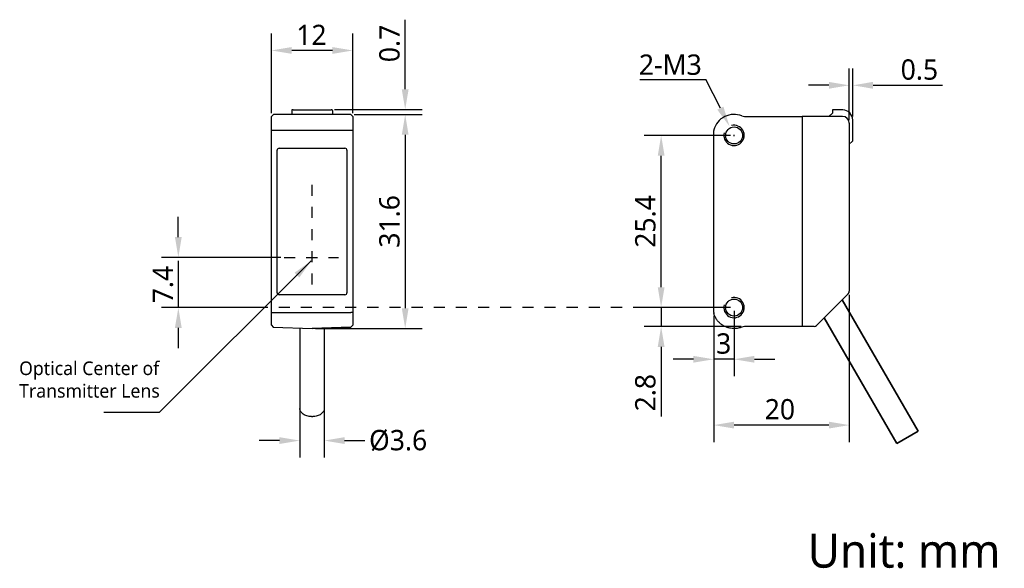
# Model space of a CAD drawing. Header units: millimetres. Extents: x 828 to 973, y 184 to 265.
import ezdxf

# ---------------------------------------------------------------- set-up
doc = ezdxf.new("R2010")
doc.units = ezdxf.units.MM
doc.header["$LTSCALE"] = 16.335
doc.header["$PDMODE"] = 3
doc.header["$PDSIZE"] = 8
doc.linetypes.add('DOT', pattern=[0.2, 0.1, -0.1])
doc.linetypes.add('HIDDEN', pattern=[0.2, 0.1, -0.1])
doc.layers.get('0').update_dxf_attribs({"linetype": 'CONTINUOUS'})
doc.layers.get('Defpoints').update_dxf_attribs({"linetype": 'CONTINUOUS'})
doc.layers.add('00_COMPONENTS', color=7, linetype='CONTINUOUS')
doc.layers.add('51__DRAFT_DIMS', color=7, linetype='CONTINUOUS')
doc.styles.get("Standard").update_dxf_attribs({"font": 'Roboto-Regular.ttf'})
doc.dimstyles.new('DIMSTYLE_1', dxfattribs={"dimtxt": 3, "dimasz": 3, "dimexe": 2.5, "dimexo": 0.5, "dimgap": 0.75, "dimtad": 1, "dimdsep": 46, "dimtxsty": 'STANDARD', "dimblk": '_FILLED', "dimblk1": '_FILLED', "dimblk2": '_FILLED', "dimcen": 0.09, "dimclrt": 3, "dimazin": 2, "dimtp": 0.2, "dimtm": 0.2, "dimtfac": 1, "dimtofl": 0, "dimtmove": 0, "dimatfit": 3, "dimldrblk": '_FILLED', "dimfxl": 1, "dimtolj": 1, "dimarcsym": 0})
doc.dimstyles.new('DIMSTYLE_2', dxfattribs={"dimtxt": 3, "dimasz": 3, "dimexe": 2.5, "dimexo": 0.5, "dimgap": 0.75, "dimtad": 1, "dimdsep": 46, "dimtxsty": 'STANDARD', "dimblk": '_FILLED', "dimblk1": '_FILLED', "dimblk2": '_FILLED', "dimcen": 0.09, "dimclrt": 3, "dimazin": 2, "dimtp": 0.3, "dimtm": 0.3, "dimtfac": 1, "dimtofl": 0, "dimtmove": 0, "dimatfit": 3, "dimldrblk": '_FILLED', "dimfxl": 1, "dimtolj": 1, "dimarcsym": 0})
doc.dimstyles.new('DIMSTYLE_3', dxfattribs={"dimtxt": 3, "dimasz": 3, "dimexe": 2.5, "dimexo": 0.5, "dimgap": 0.75, "dimtad": 1, "dimdsep": 46, "dimtxsty": 'STANDARD', "dimblk": '_FILLED', "dimblk1": '_FILLED', "dimblk2": '_FILLED', "dimcen": 0.09, "dimclrt": 3, "dimazin": 2, "dimtp": 0.1, "dimtm": 0.1, "dimtfac": 1, "dimtofl": 0, "dimtmove": 0, "dimatfit": 3, "dimldrblk": '_FILLED', "dimfxl": 1, "dimtolj": 1, "dimarcsym": 0})
doc.dimstyles.new('DIMSTYLE_4', dxfattribs={"dimtxt": 3, "dimasz": 3, "dimexe": 2.5, "dimexo": 0.5, "dimtad": 1, "dimdsep": 46, "dimtxsty": 'STANDARD', "dimblk": '_FILLED', "dimblk1": '_FILLED', "dimblk2": '_FILLED', "dimcen": 0.09, "dimclrt": 3, "dimazin": 2, "dimtp": 0.1, "dimtm": 0.1, "dimtfac": 1, "dimtofl": 0, "dimtmove": 0, "dimatfit": 1, "dimldrblk": '_FILLED', "dimfxl": 1, "dimtolj": 1, "dimarcsym": 0})

# ---------------------------------------------------------------- blocks, each defined once
blk = doc.blocks.new('_FILLED')
at = {"color": 0, "linetype": 'ByBlock'}
blk.add_solid([(0, 0), (-1, 0.167), (-1, -0.167)], dxfattribs=at)
blk = doc.blocks.new('*D1')
at = {"layer": '51__DRAFT_DIMS', "color": 0, "lineweight": -2}
for p, q in [((865.1, 250.86), (865.1, 262.59)), ((877.1, 250.86), (877.1, 262.59)), ((874.1, 260.09), (868.1, 260.09))]:
    blk.add_line(p, q, dxfattribs=at)
at = {"layer": 'Defpoints', "color": 0}
for p in [(865.1, 260.09), (865.1, 250.36), (877.1, 250.36)]:
    blk.add_point(p, dxfattribs=at)
at = {"layer": '51__DRAFT_DIMS', "color": 0, "linetype": 'ByBlock', "lineweight": -2, "xscale": 3, "yscale": 3, "zscale": 3, "rotation": 180}
blk.add_blockref('_FILLED', (865.1, 260.09), dxfattribs=at)
at = {"layer": '51__DRAFT_DIMS', "color": 0, "linetype": 'ByBlock', "lineweight": -2, "xscale": 3, "yscale": 3, "zscale": 3}
blk.add_blockref('_FILLED', (877.1, 260.09), dxfattribs=at)
at = {"layer": '51__DRAFT_DIMS', "insert": (871.01, 263.88), "char_height": 3, "attachment_point": 2}
blk.add_mtext('\\A1;12', dxfattribs=at)
blk = doc.blocks.new('*D2')
at = {"layer": '51__DRAFT_DIMS', "color": 0, "lineweight": -2}
for p, q in [((877.3, 250.66), (887.34, 250.66)), ((884.84, 247.66), (884.84, 222.06)), ((871.6, 219.06), (887.34, 219.06))]:
    blk.add_line(p, q, dxfattribs=at)
at = {"layer": 'Defpoints', "color": 0}
for p in [(876.8, 250.66), (871.1, 219.06), (884.84, 219.06)]:
    blk.add_point(p, dxfattribs=at)
at = {"layer": '51__DRAFT_DIMS', "color": 0, "linetype": 'ByBlock', "lineweight": -2, "xscale": 3, "yscale": 3, "zscale": 3}
for p, rotation in [((884.84, 250.66), 90), ((884.84, 219.06), 270)]:
    blk.add_blockref('_FILLED', p, dxfattribs=dict(at, rotation=rotation))
at = {"layer": '51__DRAFT_DIMS', "insert": (881.01, 234.87), "char_height": 3, "attachment_point": 2, "rotation": 90}
blk.add_mtext('\\A1;31.6', dxfattribs=at)
blk = doc.blocks.new('*D3')
at = {"layer": '51__DRAFT_DIMS', "color": 0, "lineweight": -2}
for p, q in [((884.84, 254.36), (884.84, 264.63)), ((874.4, 251.36), (887.34, 251.36)), ((877.3, 250.66), (887.34, 250.66)), ((884.84, 247.66), (884.84, 244.66))]:
    blk.add_line(p, q, dxfattribs=at)
at = {"layer": 'Defpoints', "color": 0}
for p in [(873.9, 251.36), (876.8, 250.66), (884.84, 250.66)]:
    blk.add_point(p, dxfattribs=at)
at = {"layer": '51__DRAFT_DIMS', "color": 0, "linetype": 'ByBlock', "lineweight": -2, "xscale": 3, "yscale": 3, "zscale": 3}
for p, rotation in [((884.84, 251.36), 270), ((884.84, 250.66), 90)]:
    blk.add_blockref('_FILLED', p, dxfattribs=dict(at, rotation=rotation))
at = {"layer": '51__DRAFT_DIMS', "insert": (881.01, 263.88), "char_height": 3, "attachment_point": 3, "rotation": 90}
blk.add_mtext('\\A1;0.7', dxfattribs=at)
blk = doc.blocks.new('*D5')
at = {"layer": '51__DRAFT_DIMS', "color": 0, "lineweight": -2}
for p, q in [((950.34, 224.06), (950.34, 202.32)), ((930.34, 220.93), (930.34, 202.32)), ((947.34, 204.82), (933.34, 204.82))]:
    blk.add_line(p, q, dxfattribs=at)
at = {"layer": 'Defpoints', "color": 0}
for p in [(950.34, 224.56), (930.34, 221.43), (930.34, 204.82)]:
    blk.add_point(p, dxfattribs=at)
at = {"layer": '51__DRAFT_DIMS', "color": 0, "linetype": 'ByBlock', "lineweight": -2, "xscale": 3, "yscale": 3, "zscale": 3, "rotation": 180}
blk.add_blockref('_FILLED', (930.34, 204.82), dxfattribs=at)
at = {"layer": '51__DRAFT_DIMS', "color": 0, "linetype": 'ByBlock', "lineweight": -2, "xscale": 3, "yscale": 3, "zscale": 3}
blk.add_blockref('_FILLED', (950.34, 204.82), dxfattribs=at)
at = {"layer": '51__DRAFT_DIMS', "insert": (940.1, 208.66), "char_height": 3, "attachment_point": 2}
blk.add_mtext('\\A1;20', dxfattribs=at)
blk = doc.blocks.new('*D6')
at = {"layer": '51__DRAFT_DIMS', "color": 0, "lineweight": -2}
for p, q in [((950.34, 249.86), (950.34, 257.45)), ((950.84, 250.33), (950.84, 257.45)), ((947.34, 254.95), (944.34, 254.95)), ((953.84, 254.95), (964.11, 254.95))]:
    blk.add_line(p, q, dxfattribs=at)
at = {"layer": 'Defpoints', "color": 0}
for p in [(950.84, 254.95), (950.84, 249.83), (950.34, 249.36)]:
    blk.add_point(p, dxfattribs=at)
at = {"layer": '51__DRAFT_DIMS', "color": 0, "linetype": 'ByBlock', "lineweight": -2, "xscale": 3, "yscale": 3, "zscale": 3}
blk.add_blockref('_FILLED', (950.34, 254.95), dxfattribs=at)
at = {"layer": '51__DRAFT_DIMS', "color": 0, "linetype": 'ByBlock', "lineweight": -2, "xscale": 3, "yscale": 3, "zscale": 3, "rotation": 180}
blk.add_blockref('_FILLED', (950.84, 254.95), dxfattribs=at)
at = {"layer": '51__DRAFT_DIMS', "insert": (957.92, 258.78), "char_height": 3, "attachment_point": 1}
blk.add_mtext('\\A1;0.5', dxfattribs=at)
blk = doc.blocks.new('*D7')
at = {"layer": '51__DRAFT_DIMS', "color": 0, "lineweight": -2}
for p, q in [((932.84, 247.56), (920.09, 247.56)), ((922.59, 225.16), (922.59, 244.56)), ((932.84, 222.16), (920.09, 222.16))]:
    blk.add_line(p, q, dxfattribs=at)
at = {"layer": 'Defpoints', "color": 0}
for p in [(922.59, 247.56), (933.34, 247.56), (933.34, 222.16)]:
    blk.add_point(p, dxfattribs=at)
at = {"layer": '51__DRAFT_DIMS', "color": 0, "linetype": 'ByBlock', "lineweight": -2, "xscale": 3, "yscale": 3, "zscale": 3}
for p, rotation in [((922.59, 247.56), 90), ((922.59, 222.16), 270)]:
    blk.add_blockref('_FILLED', p, dxfattribs=dict(at, rotation=rotation))
at = {"layer": '51__DRAFT_DIMS', "insert": (918.75, 234.86), "char_height": 3, "attachment_point": 2, "rotation": 90}
blk.add_mtext('\\A1;25.4', dxfattribs=at)
blk = doc.blocks.new('*D8')
at = {"layer": '51__DRAFT_DIMS', "color": 0, "lineweight": -2}
for p, q in [((922.59, 225.16), (922.59, 228.16)), ((932.84, 222.16), (920.09, 222.16)), ((934.38, 219.36), (920.09, 219.36)), ((922.59, 216.36), (922.59, 206.09))]:
    blk.add_line(p, q, dxfattribs=at)
at = {"layer": 'Defpoints', "color": 0}
for p in [(922.59, 222.16), (933.34, 222.16), (934.88, 219.36)]:
    blk.add_point(p, dxfattribs=at)
at = {"layer": '51__DRAFT_DIMS', "color": 0, "linetype": 'ByBlock', "lineweight": -2, "xscale": 3, "yscale": 3, "zscale": 3}
for p, rotation in [((922.59, 222.16), 270), ((922.59, 219.36), 90)]:
    blk.add_blockref('_FILLED', p, dxfattribs=dict(at, rotation=rotation))
at = {"layer": '51__DRAFT_DIMS', "insert": (918.75, 206.84), "char_height": 3, "attachment_point": 1, "rotation": 90}
blk.add_mtext('\\A1;2.8', dxfattribs=at)
blk = doc.blocks.new('*D9')
at = {"layer": '51__DRAFT_DIMS', "color": 0, "lineweight": -2}
for p, q in [((930.34, 220.93), (930.34, 212.03)), ((933.34, 221.66), (933.34, 212.03)), ((927.34, 214.53), (924.34, 214.53)), ((936.34, 214.53), (939.34, 214.53))]:
    blk.add_line(p, q, dxfattribs=at)
at = {"layer": 'Defpoints', "color": 0}
for p in [(930.34, 221.43), (933.34, 222.16), (933.34, 214.53)]:
    blk.add_point(p, dxfattribs=at)
at = {"layer": '51__DRAFT_DIMS', "color": 0, "linetype": 'ByBlock', "lineweight": -2, "xscale": 3, "yscale": 3, "zscale": 3}
blk.add_blockref('_FILLED', (930.34, 214.53), dxfattribs=at)
at = {"layer": '51__DRAFT_DIMS', "color": 0, "linetype": 'ByBlock', "lineweight": -2, "xscale": 3, "yscale": 3, "zscale": 3, "rotation": 180}
blk.add_blockref('_FILLED', (933.34, 214.53), dxfattribs=at)
at = {"layer": '51__DRAFT_DIMS', "insert": (931.81, 218.36), "char_height": 3, "attachment_point": 2}
blk.add_mtext('\\A1;3', dxfattribs=at)
blk = doc.blocks.new('*D10')
at = {"layer": '51__DRAFT_DIMS', "color": 0, "lineweight": -2}
for p in [(919.46, 255.8), (931.32, 251.58)]:
    blk.add_line(p, (929.2, 255.8), dxfattribs=at)
at = {"layer": '51__DRAFT_DIMS', "color": 0}
for p, q in [((933.25, 247.56), (933.43, 247.56)), ((933.34, 247.47), (933.34, 247.65))]:
    blk.add_line(p, q, dxfattribs=at)
at = {"layer": 'Defpoints', "color": 0}
for p in [(932.67, 248.9), (934.01, 246.22)]:
    blk.add_point(p, dxfattribs=at)
at = {"layer": '51__DRAFT_DIMS', "color": 0, "linetype": 'ByBlock', "lineweight": -2, "xscale": 3, "yscale": 3, "zscale": 3, "rotation": 296.6721060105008}
blk.add_blockref('_FILLED', (932.67, 248.9), dxfattribs=at)
at = {"layer": '51__DRAFT_DIMS', "insert": (928.58, 259.5), "char_height": 3, "attachment_point": 3}
blk.add_mtext('\\A1;2-M3', dxfattribs=at)
blk = doc.blocks.new('*D11')
at = {"color": 0, "lineweight": -2}
for p, q in [((869.3, 209.06), (869.3, 200.04)), ((872.9, 209.06), (872.9, 200.04)), ((866.3, 202.54), (863.3, 202.54)), ((875.9, 202.54), (878.9, 202.54))]:
    blk.add_line(p, q, dxfattribs=at)
at = {"layer": 'Defpoints', "color": 0}
for p in [(869.3, 209.56), (872.9, 209.56), (872.9, 202.54)]:
    blk.add_point(p, dxfattribs=at)
at = {"color": 0, "linetype": 'ByBlock', "lineweight": -2, "xscale": 3, "yscale": 3, "zscale": 3}
blk.add_blockref('_FILLED', (869.3, 202.54), dxfattribs=at)
at = {"color": 0, "linetype": 'ByBlock', "lineweight": -2, "xscale": 3, "yscale": 3, "zscale": 3, "rotation": 180}
blk.add_blockref('_FILLED', (872.9, 202.54), dxfattribs=at)
at = {"insert": (883.8, 202.54), "char_height": 3, "attachment_point": 5}
blk.add_mtext('\\A1;%%c3.6{}{{\\H0.7x;}{}}', dxfattribs=at)
blk = doc.blocks.new('*D12')
at = {"color": 8, "lineweight": -2}
for p, q in [((851.38, 232.56), (851.38, 235.56)), ((866.49, 229.56), (848.88, 229.56)), ((864.6, 222.16), (848.88, 222.16)), ((851.38, 219.16), (851.38, 216.16))]:
    blk.add_line(p, q, dxfattribs=at)
at = {"layer": 'Defpoints', "color": 0}
for p in [(851.38, 229.56), (866.99, 229.56), (865.1, 222.16)]:
    blk.add_point(p, dxfattribs=at)
at = {"color": 8, "linetype": 'ByBlock', "lineweight": -2, "xscale": 3, "yscale": 3, "zscale": 3}
for p, rotation in [((851.38, 229.56), 270), ((851.38, 222.16), 90)]:
    blk.add_blockref('_FILLED', p, dxfattribs=dict(at, rotation=rotation))
at = {"insert": (849.12, 225.55), "char_height": 3, "attachment_point": 5, "rotation": 90}
blk.add_mtext('\\A1;7.4', dxfattribs=at)

msp = doc.modelspace()

# ---------------------------------------------------------------- linework, layer by layer
at = {"color": 1, "linetype": 'HIDDEN'}
msp.add_line((871.09926, 225.57574), (871.09926, 241.20018), dxfattribs=at)
at = {"color": 1, "linetype": 'DOT'}
for p, q in [((866.98824, 229.55754), (874.98824, 229.55754)), ((920.08714, 222.15754), (863.82096, 222.15754))]:
    msp.add_line(p, q, dxfattribs=at)
at = {"color": 8}
for p, q in [((851.37694, 229.05754), (851.37694, 222.15754)), ((922.58714, 222.15754), (922.58714, 219.35754)), ((933.34058, 214.529), (930.34058, 214.529))]:
    msp.add_line(p, q, dxfattribs=at)
at = {"lineweight": 30}
msp.add_line((870.99926, 206.07693), (871.19926, 206.07693), dxfattribs=at)
at = {"lineweight": 35}
msp.add_line((957.35677, 202.13092), (960.47446, 203.93092), dxfattribs=at)
at = {"layer": '00_COMPONENTS', "color": 7, "lineweight": 30}
for p, q in [((868.09926, 251.25404), (868.09926, 250.65754)), ((868.21135, 251.35492), (868.20519, 251.35472)), ((868.2187, 251.3551), (868.21135, 251.35492)), ((868.22721, 251.35526), (868.2187, 251.3551)), ((868.24214, 251.35548), (868.22721, 251.35526)), ((868.26594, 251.35569), (868.24214, 251.35548)), ((868.29374, 251.35578), (868.26594, 251.35569)), ((868.29374, 251.35578), (873.89926, 251.35577)), ((873.92501, 251.35573), (873.89926, 251.35578)), ((873.94562, 251.35559), (873.92501, 251.35573)), ((873.96329, 251.35539), (873.94562, 251.35559)), ((873.97333, 251.35523), (873.96329, 251.35539)), ((873.982, 251.35505), (873.97333, 251.35523)), ((874.09926, 251.25404), (874.09926, 250.65754)), ((947.84058, 251.25578), (947.84058, 250.85754)), ((949.36675, 251.3309), (947.94232, 251.35577)), ((865.09926, 250.35754), (865.39926, 250.65754)), ((865.09926, 219.54771), (865.09926, 250.35754)), ((876.79926, 250.65754), (865.39926, 250.65754)), ((877.09926, 250.35754), (876.79926, 250.65754)), ((877.09926, 250.35754), (877.09926, 219.54771)), ((934.88006, 250.35754), (943.39058, 250.35754)), ((943.39058, 250.35754), (943.39058, 219.35754)), ((949.34058, 250.35754), (943.39058, 250.35754)), ((947.36987, 250.38683), (947.84058, 250.85754)), ((950.84058, 246.75754), (950.84058, 249.83113)), ((950.34058, 249.35754), (950.34058, 224.56465)), ((930.34058, 221.42877), (930.34058, 248.29916)), ((950.34058, 246.24358), (950.74065, 246.65767)), ((950.73928, 246.65625), (950.84058, 246.75754)), ((865.94926, 224.35754), (865.94926, 245.35754)), ((876.24926, 245.35754), (876.24926, 224.35754)), ((950.19413, 224.2111), (945.49852, 219.51549)), ((865.09926, 219.54771), (865.38927, 219.24788)), ((877.09926, 219.54771), (876.80926, 219.24788)), ((943.39058, 219.35754), (934.87977, 219.35754)), ((945.04058, 219.36714), (943.39058, 219.35754)), ((945.15369, 219.36912), (945.04058, 219.36714)), ((869.29926, 219.11421), (869.29926, 207.27901)), ((871.09926, 219.05754), (876.80926, 219.24788)), ((872.89926, 219.11421), (872.89926, 207.27901))]:
    msp.add_line(p, q, dxfattribs=at)
at = {"layer": '00_COMPONENTS', "lineweight": 30}
for p, q in [((877.09926, 248.29916), (865.09926, 248.29916)), ((866.24926, 245.65754), (875.94926, 245.65754)), ((875.94926, 224.05754), (866.24926, 224.05754)), ((865.38927, 219.24788), (871.09926, 219.05754)), ((865.38927, 219.24788), (871.09926, 219.05756))]:
    msp.add_line(p, q, dxfattribs=at)
at = {"layer": '00_COMPONENTS', "color": 7, "lineweight": 35}
for p, q in [((949.28854, 223.30551), (960.47446, 203.93092)), ((946.65315, 220.67012), (957.35677, 202.13092))]:
    msp.add_line(p, q, dxfattribs=at)
at = {"layer": '00_COMPONENTS', "color": 4, "lineweight": 30}
for p, q in [((865.09926, 221.42877), (865.39926, 221.42877)), ((877.09926, 221.42877), (876.79926, 221.42877)), ((876.80926, 219.24788), (871.09926, 219.05756))]:
    msp.add_line(p, q, dxfattribs=at)
at = {"layer": '00_COMPONENTS', "color": 7, "lineweight": 30}
for points in [[(868.20519, 251.35472), (868.2025, 251.35461), (868.19995, 251.35449), (868.19758, 251.35437), (868.19528, 251.35422), (868.19264, 251.35401), (868.18949, 251.3537), (868.18591, 251.35325), (868.18177, 251.35258), (868.17683, 251.35156), (868.17128, 251.3501), (868.16563, 251.34825), (868.16001, 251.34605), (868.15433, 251.34341), (868.1487, 251.34034), (868.14318, 251.33685), (868.13778, 251.33292), (868.13257, 251.32857), (868.1276, 251.32381), (868.12291, 251.31863), (868.11852, 251.31305), (868.11449, 251.30709), (868.11085, 251.30077), (868.10763, 251.29409), (868.10487, 251.28707), (868.10263, 251.27976), (868.10092, 251.27217), (868.09979, 251.26434), (868.09929, 251.25632), (868.09926, 251.25404)], [(874.09461, 251.28417), (874.09188, 251.29175), (874.08861, 251.29895), (874.08487, 251.30573), (874.0807, 251.31209), (874.07615, 251.31799), (874.07128, 251.32343), (874.06615, 251.3284), (874.0608, 251.33288), (874.05528, 251.3369), (874.04964, 251.34045), (874.04398, 251.34351), (874.03828, 251.34615), (874.03263, 251.34835), (874.02724, 251.3501), (874.02209, 251.35146), (874.01724, 251.35249), (874.01296, 251.3532), (874.00936, 251.35367), (874.00623, 251.35398), (874.00334, 251.35421), (874.00067, 251.35438), (873.99814, 251.35451), (873.99544, 251.35464), (873.99248, 251.35475), (873.98931, 251.35485), (873.982, 251.35505)], [(874.09926, 251.25404), (874.09911, 251.25958), (874.09828, 251.26804), (874.09676, 251.27626), (874.09461, 251.28417)]]:
    msp.add_lwpolyline(points, dxfattribs=at)
for centre in [(933.34058, 247.55754), (933.34058, 222.15754)]:
    msp.add_circle(centre, 1.25, dxfattribs=at)
for centre, radius, start, end in [((947.94058, 251.25578), 0.1, 89.0000001, 180), ((949.34058, 249.83113), 1.5, 0, 89), ((933.34058, 247.55754), 3.1, 67.9458297, 164.6411144), ((934.88006, 251.35754), 1, 247.9458297, 270), ((947.29915, 250.45754), 0.1, 270, 315), ((949.34058, 249.35754), 1, 0, 90), ((930.64058, 248.29916), 0.3, 164.6411144, 180), ((866.24926, 245.35754), 0.3, 90, 180), ((875.94926, 245.35754), 0.3, 0, 90), ((866.24926, 224.35754), 0.3, 180, 270), ((875.94926, 224.35754), 0.3, 270, 0), ((949.84058, 224.56465), 0.5, 315, 0), ((930.6429, 221.42919), 0.30232, 180.0786953, 200.1936103), ((930.64048, 221.4159), 0.2999, 193.6541899, 195.3616621), ((933.32086, 222.15247), 3.07964, 195.3651504, 195.6149253), ((934.87977, 218.35811), 0.99943, 89.9998745, 112.026759), ((945.14497, 219.86904), 0.5, 271, 315)]:
    msp.add_arc(centre, radius, start, end, dxfattribs=at)
at = {"layer": '00_COMPONENTS', "color": 8}
for centre in [(933.34058, 247.55754), (933.34058, 222.15754)]:
    msp.add_arc(centre, 1.5, 165, 105, dxfattribs=at)
at = {"layer": '00_COMPONENTS', "color": 4, "lineweight": 30}
msp.add_open_spline([(868.09926, 251.25404), (868.09926, 251.25422), (868.10037, 251.25408), (868.10157, 251.25441), (868.1044, 251.2544), (868.10796, 251.25457), (868.11265, 251.25466), (868.12078, 251.25484), (868.12739, 251.25493), (868.1321, 251.255)], degree=3, knots=[0, 0, 0, 0, 0.016516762, 0.064744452, 0.144672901, 0.255913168, 0.397885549, 0.569849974, 1, 1, 1, 1], dxfattribs=at)
at = {"layer": '00_COMPONENTS', "lineweight": 30}
for points in [[(865.39926, 221.42877), (867.29926, 221.42431), (869.19926, 221.42003), (871.09926, 221.41593)], [(871.09926, 221.41593), (872.99926, 221.42003), (874.89926, 221.42431), (876.79926, 221.42877)]]:
    msp.add_open_spline(points, degree=3, dxfattribs=at)
at = {"layer": '00_COMPONENTS', "color": 7, "lineweight": 30}
for points, knots in [([(933.33182, 219.05756), (933.16466, 219.05803), (932.82981, 219.08632), (932.34131, 219.20858), (931.879, 219.40854), (931.45471, 219.67995), (931.0801, 220.01664), (930.76425, 220.409), (930.51628, 220.8473), (930.39988, 221.16253), (930.35488, 221.32352)], [0, 0, 0, 0, 0.125002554, 0.250000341, 0.374998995, 0.500000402, 0.625000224, 0.750000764, 0.874996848, 1, 1, 1, 1]), ([(934.50494, 219.28459), (934.31947, 219.20956), (933.93306, 219.0953), (933.5319, 219.05699), (933.33182, 219.05756)], [0, 0, 0, 0, 0.500006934, 1, 1, 1, 1]), ([(870.99926, 206.07693), (870.78027, 206.07693), (870.45368, 206.12099), (870.0563, 206.26963), (869.79725, 206.41811), (869.58318, 206.60001), (869.4224, 206.80933), (869.32217, 207.03855), (869.29926, 207.20009), (869.29926, 207.27901)], [0, 0, 0, 0, 0.286798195, 0.423947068, 0.553971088, 0.67579339, 0.789520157, 0.896636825, 1, 1, 1, 1]), ([(872.89926, 207.27901), (872.89926, 207.20009), (872.87635, 207.03855), (872.77612, 206.80933), (872.61534, 206.60001), (872.40127, 206.41811), (872.14223, 206.26963), (871.74484, 206.12099), (871.41826, 206.07693), (871.19926, 206.07693)], [0, 0, 0, 0, 0.103363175, 0.210479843, 0.32420661, 0.446028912, 0.576052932, 0.713201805, 1, 1, 1, 1])]:
    msp.add_open_spline(points, degree=3, knots=knots, dxfattribs=at)

# ---------------------------------------------------------------- texts
at = {"attachment_point": 1}
for s, insert, char_height, width in [('Optical Center of Transmitter Lens', (827.89908, 214.20332), 2, 21.6129851), ('Unit: mm', (944.19745, 188.78275), 5, 31.9580147)]:
    msp.add_mtext(s, dxfattribs=dict(at, insert=insert, char_height=char_height, width=width))

# ---------------------------------------------------------------- dimensions: what is measured, and where the dimension line sits
dim = msp.add_linear_dim(base=(851.37694, 229.55754), p1=(865.09926, 222.15754), p2=(866.98824, 229.55754), angle=90, dimstyle='DIMSTYLE_1', override={"dimclrd": 8, "dimclre": 8, "dimclrt": 256})
dim.commit()
dim.dimension.update_dxf_attribs({"geometry": '*D12', "text_midpoint": (851.37694, 225.55246), "dimtype": 160})
at = {"color": 8}
dim = msp.add_linear_dim(base=(872.89926, 202.54137), p1=(869.29926, 209.56211), p2=(872.89926, 209.56211), text='%%c<>{}{{\\H0.7x;}{}}', dimstyle='DIMSTYLE_1', override={"dimtad": 0, "dimdec": 4, "dimclrt": 256}, dxfattribs=at)
dim.commit()
dim.dimension.update_dxf_attribs({"geometry": '*D11', "text_midpoint": (883.80208, 202.54137)})
at = {"layer": '51__DRAFT_DIMS', "color": 8}
for base, p1, p2, angle, dimstyle, picture, middle in [((884.8432, 250.65754), (873.89926, 251.35577), (876.79926, 250.65754), 270, 'DIMSTYLE_3', '*D3', (884.8432, 261.16577)), ((865.09926, 260.08791), (877.09926, 250.35754), (865.09926, 250.35754), 180, 'DIMSTYLE_1', '*D1', (871.01429, 260.08791)), ((950.84058, 254.94523), (950.34058, 249.35754), (950.84058, 249.83113), 0, 'DIMSTYLE_3', '*D6', (960.642, 254.94523)), ((884.8432, 219.05756), (876.79926, 250.65754), (871.09926, 219.05756), 270, 'DIMSTYLE_2', '*D2', (884.8432, 234.87219)), ((922.58714, 247.55754), (933.34058, 222.15754), (933.34058, 247.55754), 90, 'DIMSTYLE_1', '*D7', (922.58714, 234.86049)), ((922.58714, 222.15754), (934.87977, 219.35754), (933.34058, 222.15754), 90, 'DIMSTYLE_3', '*D8', (922.58714, 209.55612)), ((930.34058, 204.82334), (950.34058, 224.56465), (930.34058, 221.42877), 180, 'DIMSTYLE_1', '*D5', (940.1031, 204.82334)), ((933.34058, 214.529), (930.34058, 221.42877), (933.34058, 222.15754), 0, 'DIMSTYLE_3', '*D9', (931.80542, 214.529))]:
    dim = msp.add_linear_dim(base=base, p1=p1, p2=p2, angle=angle, dimstyle=dimstyle, override={"dimclrt": 256}, dxfattribs=at)
    dim.commit()
    dim.dimension.update_dxf_attribs({"geometry": picture, "text_midpoint": middle, "dimtype": 160})
dim = msp.add_diameter_dim_2p(p1=(934.0139, 246.21716), p2=(932.66725, 248.89793), text='2-M<>', dimstyle='DIMSTYLE_4', override={"dimtih": 1, "dimtoh": 1, "dimpost": '<>', "dimclrt": 256}, dxfattribs=at)
dim.commit()
dim.dimension.update_dxf_attribs({"geometry": '*D10', "text_midpoint": (924.01597, 255.79667), "dimtype": 163})

# ---------------------------------------------------------------- leaders
at = {"color": 8}
msp.add_leader([(870.98824, 229.05754), (848.56369, 206.68452), (840.38929, 206.68452)], dimstyle='DIMSTYLE_1', override={"dimgap": 0.75, "dimtad": 0}, dxfattribs=at)

doc.saveas('drawing.dxf')
